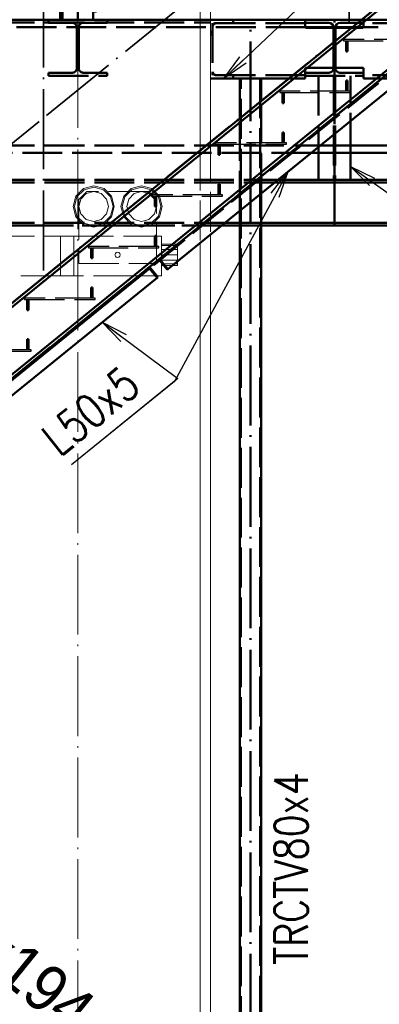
# Paper-space layout 'Layout1' of a CAD drawing. Extents: x -2 to 1033, y -36 to 596.
# Tile 7 of 64: x 171 to 199, y 100 to 174. Entities that reach past the tile are written whole.
import ezdxf

# ---------------------------------------------------------------- set-up
doc = ezdxf.new("R2010")
doc.units = 0
doc.linetypes.add('ACAD_ISO02W100', pattern=[15, 12, -3])
doc.linetypes.add('ACAD_ISO04W100', pattern=[30.5, 24, -3, 0.5, -3])
doc.layers.get('0').update_dxf_attribs({"linetype": 'CONTINUOUS'})
doc.layers.get('DEFPOINTS').update_dxf_attribs({"color": 132, "linetype": 'CONTINUOUS'})
for name, color, linetype, lineweight in [('SS_1.ET-HALA_TaO-SLOUP', 9, 'CONTINUOUS', 13), ('SS_2.ET-HALA_TaO-MOULDSHOP-HLAVNI_NOSNIK', 32, 'CONTINUOUS', 50), ('SS_2.ET-HALA_TaO-MOULDSHOP-JD', 40, 'CONTINUOUS', 50), ('SS_2.ET-HALA_TaO-MOULDSHOP-JD-JERAB_3t', 9, 'CONTINUOUS', 13), ('SS_2.ET-HALA_TaO-MOULDSHOP-NADSTAVBA', 94, 'CONTINUOUS', 50), ('SS_2.ET-HALA_TaO-MOULDSHOP-PODLAH.NOSNIK', 160, 'CONTINUOUS', 50), ('SS_2.ET-HALA_TaO-MOULDSHOP-PODLAHA_LEM', 140, 'CONTINUOUS', 50), ('SS_2.ET-HALA_TaO-MOULDSHOP-SLOUP', 212, 'CONTINUOUS', 50), ('SS_2.ET-HALA_TaO-SCHODISTE', 180, 'CONTINUOUS', 50), ('SS_2.ET-HALA_TaO-SCHODISTE-PLECH', 70, 'CONTINUOUS', 25), ('SS_2.ET-HALA_TaO-SCHODISTE-PLECH-VYZTUHA', 120, 'CONTINUOUS', 50), ('SS_2.ET-HALA_TaO-SCHODISTE-ZABRADLI', 31, 'CONTINUOUS', 35), ('SS_2.ET-HALA_TaO-SCHODISTE-ZTUZENI', 234, 'CONTINUOUS', 50), ('SS_KOTY', 3, 'CONTINUOUS', 25), ('SS_POPIS_PROFILU', 13, 'CONTINUOUS', 25), ('SS_TEXT35', 2, 'CONTINUOUS', 35)]:
    doc.layers.add(name, color=color, linetype=linetype, lineweight=lineweight)
doc.styles.add('ARIAL', font='arial.ttf')
doc.styles.add('ROMANS', font='romans.shx', dxfattribs={"width": 0.8})
doc.styles.add('romans.shx', font='romans.shx', dxfattribs={"height": 5})
doc.dimstyles.new('A-1_(2.5)_50AS', dxfattribs={"dimtxt": 2.5, "dimasz": 2, "dimexe": 1, "dimexo": 2, "dimgap": 0, "dimtad": 0, "dimdec": 1, "dimlfac": 50, "dimrnd": 1, "dimtxsty": 'ROMANS', "dimblk1": 'OBLIQUE', "dimblk2": 'OBLIQUE', "dimsah": 1, "dimcen": 2, "dimclrd": 256, "dimclre": 256, "dimclrt": 256, "dimadec": 1, "dimazin": 2, "dimtfac": 0.714286, "dimtdec": 1, "dimtmove": 0, "dimatfit": 3, "dimldrblk": 'OPEN', "dimfxl": 1, "dimtvp": 1.142857, "dimtfill": 1, "dimtolj": 1, "dimlwd": -1, "dimlwe": -1, "dimarcsym": 0})

# ---------------------------------------------------------------- blocks, each defined once
blk = doc.blocks.new('_Oblique')
at = {"color": 0, "linetype": 'ByBlock', "lineweight": -2}
blk.add_line((-0.5, -0.5), (0.5, 0.5), dxfattribs=at)
blk = doc.blocks.new('*D15')
at = {"layer": 'DEFPOINTS', "color": 0, "transparency": 16777216}
for p in [(123.803, 114.291, 41311.8), (195.803, 55.978, 41311.8), (195.803, 36.681)]:
    blk.add_point(p, dxfattribs=at)
at = {"layer": 'SS_KOTY', "transparency": 16777216}
for p, q in [((123.803, 112.291), (123.803, 35.681)), ((195.803, 53.978), (195.803, 35.681)), ((123.803, 36.681), (195.803, 36.681))]:
    blk.add_line(p, q, dxfattribs=at)
at = {"layer": 'SS_KOTY', "transparency": 16777216, "xscale": 2, "yscale": 2, "zscale": 2, "rotation": 180}
blk.add_blockref('_Oblique', (123.803, 36.681), dxfattribs=at)
at = {"layer": 'SS_KOTY', "transparency": 16777216, "xscale": 2, "yscale": 2, "zscale": 2}
blk.add_blockref('_Oblique', (195.803, 36.681), dxfattribs=at)
at = {"layer": 'SS_KOTY', "transparency": 16777216, "insert": (159.803, 39.538), "char_height": 2.5, "attachment_point": 5, "style": 'ROMANS', "bg_fill": 3, "box_fill_scale": 1.1, "bg_fill_color": 256, "bg_fill_true_color": 13158600, "bg_fill_transparency": 0}
blk.add_mtext('\\A1;3600', dxfattribs=at)
blk = doc.blocks.new('_OPEN')
at = {"color": 0, "linetype": 'ByBlock'}
for p, q in [((-1, 0.167), (0, 0)), ((0, 0), (-1, -0.167)), ((0, 0), (-1, 0))]:
    blk.add_line(p, q, dxfattribs=at)
blk = doc.blocks.new('*D24')
at = {"layer": 'DEFPOINTS', "color": 0, "transparency": 16777216}
for p in [(123.803, 271.839), (200.603, 176.491, 41300.8), (123.803, 114.291, 41311.8)]:
    blk.add_point(p, dxfattribs=at)
at = {"layer": 'SS_KOTY', "transparency": 16777216}
for p, q in [((123.803, 116.291), (123.803, 272.839)), ((200.603, 178.491), (200.603, 272.839)), ((200.603, 271.839), (123.803, 271.839))]:
    blk.add_line(p, q, dxfattribs=at)
at = {"layer": 'SS_KOTY', "transparency": 16777216, "xscale": 2, "yscale": 2, "zscale": 2, "rotation": 180}
blk.add_blockref('_Oblique', (123.803, 271.839), dxfattribs=at)
at = {"layer": 'SS_KOTY', "transparency": 16777216, "xscale": 2, "yscale": 2, "zscale": 2}
blk.add_blockref('_Oblique', (200.603, 271.839), dxfattribs=at)
at = {"layer": 'SS_KOTY', "transparency": 16777216, "insert": (162.203, 274.696), "char_height": 2.5, "attachment_point": 5, "style": 'ROMANS', "bg_fill": 3, "box_fill_scale": 1.1, "bg_fill_color": 256, "bg_fill_true_color": 13158600, "bg_fill_transparency": 0}
blk.add_mtext('\\A1;3840', dxfattribs=at)

psp = doc.layouts.get("Layout1")

# ---------------------------------------------------------------- dimensions: what is measured, and where the dimension line sits
at = {"layer": 'SS_KOTY'}
dim = psp.add_linear_dim(base=(195.8029, 36.6813), p1=(123.8029, 114.2906, 41311.8), p2=(195.8029, 55.9781, 41311.8), dimstyle='A-1_(2.5)_50AS', override={"dimtmove": 1}, dxfattribs=at)
dim.commit()
dim.dimension.update_dxf_attribs({"geometry": '*D15', "text_midpoint": (159.8029, 39.5385)})

# ---------------------------------------------------------------- next in the draw order: texts
at = {"layer": 'SS_TEXT35', "color": 2, "style": 'ARIAL', "width": 0.9}
psp.add_text('16x194.38/240', height=3.5, rotation=320.996131, dxfattribs=at).set_placement((163.9801, 106.6599))

# ---------------------------------------------------------------- next in the draw order: dimensions: what is measured, and where the dimension line sits
at = {"layer": 'SS_KOTY'}
dim = psp.add_linear_dim(base=(123.8029, 271.8386), p1=(200.6029, 176.4906, 41300.8), p2=(123.8029, 114.2906, 41311.8), dimstyle='A-1_(2.5)_50AS', dxfattribs=at)
dim.commit()
dim.dimension.update_dxf_attribs({"geometry": '*D24', "text_midpoint": (162.2029, 274.6958)})

# ---------------------------------------------------------------- next in the draw order: linework, layer by layer
at = {"layer": 'SS_1.ET-HALA_TaO-SLOUP', "color": 9, "linetype": 'ACAD_ISO04W100', "ltscale": 0.25}
psp.add_line((175.8029, 43.9742), (175.8029, 260.0832), dxfattribs=at)
at = {"layer": 'SS_1.ET-HALA_TaO-SLOUP', "color": 5, "linetype": 'Continuous', "ltscale": 0.25}
for p, q in [((185.8029, 176.4923), (185.8029, 164.9041)), ((185.0029, 175.8444), (185.0029, 164.2562)), ((185.8029, 157.9552), (185.8029, 87.0496)), ((185.0029, 157.3073), (185.0029, 87.6976))]:
    psp.add_line(p, q, dxfattribs=at)
at = {"layer": 'SS_1.ET-HALA_TaO-SLOUP', "color": 9, "linetype": 'ACAD_ISO02W100', "ltscale": 0.25}
for p, q in [((185.8029, 164.9041), (185.8029, 157.9552)), ((185.0029, 164.2562), (185.0029, 157.3073))]:
    psp.add_line(p, q, dxfattribs=at)
at = {"layer": 'SS_2.ET-HALA_TaO-MOULDSHOP-HLAVNI_NOSNIK', "color": 7, "linetype": 'ACAD_ISO04W100', "ltscale": 0.25}
psp.add_line((77.0029, 174.0906), (274.6029, 174.0906), dxfattribs=at)
at = {"layer": 'SS_2.ET-HALA_TaO-MOULDSHOP-HLAVNI_NOSNIK', "color": 3, "linetype": 'ACAD_ISO02W100', "ltscale": 0.25}
for p, q in [((192.9478, 173.5306), (158.6581, 173.5306)), ((195.2012, 173.5306), (195.0447, 173.5306)), ((250.9078, 173.5306), (195.7785, 173.5306)), ((165.8029, 164.6506), (194.0699, 164.6506)), ((193.3784, 164.0906), (165.8029, 164.0906))]:
    psp.add_line(p, q, dxfattribs=at)
at = {"layer": 'SS_2.ET-HALA_TaO-MOULDSHOP-HLAVNI_NOSNIK', "color": 1, "linetype": 'Continuous', "ltscale": 0.25}
for p, q in [((195.0447, 173.5306), (192.9478, 173.5306)), ((195.7785, 173.5306), (195.2012, 173.5306)), ((194.0699, 164.6506), (200.6029, 164.6506)), ((200.6029, 164.0906), (193.3784, 164.0906))]:
    psp.add_line(p, q, dxfattribs=at)
at = {"layer": 'SS_2.ET-HALA_TaO-MOULDSHOP-JD', "color": 7, "linetype": 'ACAD_ISO04W100', "ltscale": 0.25}
for p, q in [((195.1229, 158.6306), (195.1229, 174.0906)), ((274.6029, 158.6306), (77.0029, 158.6306))]:
    psp.add_line(p, q, dxfattribs=at)
at = {"layer": 'SS_2.ET-HALA_TaO-MOULDSHOP-JD', "color": 3, "linetype": 'ACAD_ISO02W100', "ltscale": 0.25}
for p, q in [((193.9229, 169.8905), (193.9229, 164.0906)), ((195.0729, 169.8905), (195.0729, 162.0506)), ((195.1729, 169.8905), (195.1729, 162.0506)), ((196.3229, 164.0906), (196.3229, 169.8905)), ((165.8029, 162.0506), (190.8596, 162.0506)), ((165.8029, 161.8606), (190.625, 161.8606)), ((165.8029, 158.8206), (186.8714, 158.8206)), ((186.6368, 158.6306), (165.8029, 158.6306)), ((188.0029, 158.8206), (189.6029, 158.8206)), ((189.6029, 158.6306), (188.0029, 158.6306))]:
    psp.add_line(p, q, dxfattribs=at)
at = {"layer": 'SS_2.ET-HALA_TaO-MOULDSHOP-JD', "color": 1, "linetype": 'Continuous', "ltscale": 0.25}
for p, q in [((193.9229, 164.0906), (193.9229, 162.0506)), ((196.3229, 162.0506), (196.3229, 164.0906)), ((190.625, 161.8606), (200.6029, 161.8606)), ((190.8596, 162.0506), (200.6029, 162.0506)), ((188.0029, 158.6306), (186.6368, 158.6306)), ((186.8714, 158.8206), (188.0029, 158.8206)), ((189.6029, 158.8206), (200.6029, 158.8206)), ((200.6029, 158.6306), (189.6029, 158.6306))]:
    psp.add_line(p, q, dxfattribs=at)
at = {"layer": 'SS_2.ET-HALA_TaO-MOULDSHOP-JD-JERAB_3t', "color": 252, "linetype": 'ACAD_ISO02W100', "ltscale": 0.25}
for p, q in [((177.0029, 161.6006), (176.2279, 161.3929)), ((177.0029, 161.5106), (176.2729, 161.3149)), ((177.7779, 161.3929), (177.0029, 161.6006)), ((177.7329, 161.3149), (177.0029, 161.5106)), ((180.6029, 161.6006), (179.8279, 161.3929)), ((180.6029, 161.5106), (179.8729, 161.3149)), ((181.3779, 161.3929), (180.6029, 161.6006)), ((181.3329, 161.3149), (180.6029, 161.5106)), ((175.6606, 160.8256), (175.4529, 160.0506)), ((175.7385, 160.7806), (175.5429, 160.0506)), ((176.2279, 161.3929), (175.6606, 160.8256)), ((176.2729, 161.3149), (175.7385, 160.7806)), ((176.4829, 161.1706), (175.8829, 160.5706)), ((176.4429, 161.0205), (176.033, 160.6106)), ((177.0029, 161.1706), (176.4429, 161.0205)), ((181.1229, 161.1706), (176.4829, 161.1706)), ((177.5629, 161.0205), (177.0029, 161.1706)), ((177.9729, 160.6106), (177.5629, 161.0205)), ((178.2673, 160.7806), (177.7329, 161.3149)), ((178.3453, 160.8256), (177.7779, 161.3929)), ((178.4629, 160.0506), (178.2673, 160.7806)), ((178.5529, 160.0506), (178.3453, 160.8256)), ((179.2606, 160.8256), (179.0529, 160.0506)), ((179.3385, 160.7806), (179.1429, 160.0506)), ((179.8279, 161.3929), (179.2606, 160.8256)), ((179.8729, 161.3149), (179.3385, 160.7806)), ((179.7285, 161.1706), (179.3385, 160.7806)), ((180.0429, 161.0205), (179.633, 160.6106)), ((180.6029, 161.1706), (180.0429, 161.0205)), ((180.6029, 161.1706), (181.1629, 161.0205)), ((181.7229, 160.5706), (181.1229, 161.1706)), ((181.5729, 160.6106), (181.1629, 161.0205)), ((181.8673, 160.7806), (181.3329, 161.3149)), ((181.9453, 160.8256), (181.3779, 161.3929)), ((182.0629, 160.0506), (181.8673, 160.7806)), ((182.1529, 160.0506), (181.9453, 160.8256)), ((175.4529, 160.0506), (175.6606, 159.2756)), ((175.5429, 160.0506), (175.7385, 159.3206)), ((176.033, 160.6106), (175.8829, 160.0506)), ((175.8829, 160.5706), (175.8829, 155.7706)), ((175.8829, 160.0506), (176.033, 159.4906)), ((178.1229, 160.0506), (177.9729, 160.6106)), ((177.9729, 159.4906), (178.1229, 160.0506)), ((178.2673, 159.3206), (178.4629, 160.0506)), ((178.3453, 159.2756), (178.5529, 160.0506)), ((179.0529, 160.0506), (179.2606, 159.2756)), ((179.1429, 160.0506), (179.3385, 159.3206)), ((179.633, 160.6106), (179.4829, 160.0506)), ((179.4829, 160.0506), (179.633, 159.4906)), ((181.7229, 160.0506), (181.5729, 160.6106)), ((181.5729, 159.4906), (181.7229, 160.0506)), ((181.7229, 155.7706), (181.7229, 160.5706)), ((181.8673, 159.3206), (182.0629, 160.0506)), ((181.9453, 159.2756), (182.1529, 160.0506)), ((175.6606, 159.2756), (176.2279, 158.7082)), ((175.7385, 159.3206), (176.2729, 158.7862)), ((176.033, 159.4906), (176.4429, 159.0806)), ((177.5629, 159.0806), (177.9729, 159.4906)), ((177.7329, 158.7862), (178.2673, 159.3206)), ((177.7779, 158.7082), (178.3453, 159.2756)), ((179.256, 159.2929), (179.2606, 159.2756)), ((179.2606, 159.2756), (179.8279, 158.7082)), ((179.3299, 159.3528), (179.3385, 159.3206)), ((179.3385, 159.3206), (179.8729, 158.7862)), ((179.633, 159.4906), (180.0429, 159.0806)), ((181.1629, 159.0806), (181.5729, 159.4906)), ((181.3329, 158.7862), (181.8673, 159.3206)), ((181.3779, 158.7082), (181.9453, 159.2756)), ((181.7229, 159.0532), (181.9453, 159.2756)), ((176.2279, 158.7082), (177.0029, 158.5006)), ((176.2729, 158.7862), (177.0029, 158.5906)), ((176.4429, 159.0806), (177.0029, 158.9306)), ((177.0029, 158.9306), (177.5629, 159.0806)), ((177.0029, 158.5906), (177.7329, 158.7862)), ((177.0029, 158.5006), (177.7779, 158.7082)), ((177.7779, 158.7082), (177.8903, 158.8206)), ((179.8279, 158.7082), (180.6029, 158.5006)), ((179.8729, 158.7862), (180.6029, 158.5906)), ((180.0429, 159.0806), (180.6029, 158.9306)), ((180.6029, 158.9306), (181.1629, 159.0806)), ((180.6029, 158.5906), (181.3329, 158.7862)), ((180.6029, 158.5006), (181.3779, 158.7082)), ((181.3779, 158.7082), (181.4903, 158.8206)), ((165.8029, 157.8306), (174.5032, 157.8306)), ((174.5032, 157.8306), (175.5029, 157.8306)), ((174.5032, 154.8306), (174.5032, 157.8306)), ((175.5029, 157.8306), (182.1029, 157.8306)), ((175.5029, 154.8306), (175.5029, 157.8306)), ((182.1029, 157.8306), (182.1029, 154.8306)), ((183.3029, 157.2206), (182.1029, 157.2206)), ((182.1029, 157.1134), (183.3029, 157.1134)), ((183.3029, 157.1134), (183.3029, 157.2206)), ((183.3029, 156.8206), (183.3029, 157.1134)), ((178.6297, 156.5206), (178.6029, 156.4206)), ((178.6029, 156.4206), (178.6297, 156.3206)), ((178.7029, 156.5938), (178.6297, 156.5206)), ((178.6297, 156.3206), (178.7029, 156.2473)), ((178.8029, 156.6206), (178.7029, 156.5938)), ((178.9029, 156.5938), (178.8029, 156.6206)), ((178.9761, 156.5206), (178.9029, 156.5938)), ((178.9029, 156.2473), (178.9761, 156.3206)), ((179.0029, 156.4206), (178.9761, 156.5206)), ((178.9761, 156.3206), (179.0029, 156.4206)), ((182.1029, 156.8206), (183.3029, 156.8206)), ((182.1029, 156.4206), (183.3029, 156.4206)), ((183.3029, 156.4206), (183.3029, 156.8206)), ((183.3029, 156.0206), (183.3029, 156.4206)), ((175.8829, 155.7706), (181.7229, 155.7706)), ((178.7029, 156.2473), (178.8029, 156.2206)), ((178.8029, 156.2206), (178.9029, 156.2473)), ((183.3029, 156.0206), (182.1029, 156.0206)), ((183.3029, 155.7277), (182.1029, 155.7277)), ((182.1029, 155.6206), (183.3029, 155.6206)), ((183.3029, 155.9305), (183.3029, 156.0206)), ((183.3029, 155.7277), (183.3029, 155.9305)), ((183.3029, 155.6206), (183.3029, 155.7277)), ((174.5032, 154.8306), (165.8029, 154.8306)), ((175.5029, 154.8306), (174.5032, 154.8306)), ((179.9746, 154.8306), (175.5029, 154.8306)), ((182.1029, 154.8306), (179.9746, 154.8306))]:
    psp.add_line(p, q, dxfattribs=at)
at = {"layer": 'SS_2.ET-HALA_TaO-MOULDSHOP-NADSTAVBA', "color": 3, "linetype": 'ACAD_ISO02W100', "ltscale": 0.25}
for p, q in [((174.6429, 250.4906), (174.6429, 174.0906)), ((176.9629, 250.4906), (176.9629, 174.0906)), ((174.4729, 174.0906), (174.4729, 248.8946)), ((177.1329, 248.8946), (177.1329, 174.0906))]:
    psp.add_line(p, q, dxfattribs=at)
at = {"layer": 'SS_2.ET-HALA_TaO-MOULDSHOP-NADSTAVBA', "color": 7, "linetype": 'ACAD_ISO04W100', "ltscale": 0.25}
psp.add_line((175.8029, 174.0906), (175.8029, 250.4906), dxfattribs=at)
at = {"layer": 'SS_2.ET-HALA_TaO-MOULDSHOP-PODLAH.NOSNIK', "color": 3, "linetype": 'ACAD_ISO02W100', "ltscale": 0.25}
for p, q in [((173.6029, 174.0906), (173.6029, 173.8706)), ((178.0029, 173.8706), (178.0029, 174.0906)), ((187.503, 173.8506), (187.503, 174.0906)), ((196.6685, 174.0906), (195.7785, 174.0906)), ((197.3229, 174.0906), (197.1457, 174.0906)), ((212.2429, 174.0906), (197.3229, 174.0906)), ((197.3229, 174.0906), (197.3229, 173.5906)), ((173.6029, 173.8706), (175.3729, 173.8706)), ((175.7329, 173.1906), (175.7329, 173.5106)), ((175.8729, 173.5106), (175.8729, 173.1906)), ((176.2329, 173.8706), (178.0029, 173.8706)), ((185.9329, 173.5906), (186.0091, 173.7744)), ((192.9229, 173.8506), (185.933, 173.8506)), ((185.933, 173.8506), (185.933, 169.9306)), ((186.0091, 173.7744), (186.1929, 173.8506)), ((195.7785, 173.8706), (196.6685, 173.8706)), ((197.2229, 173.4906), (195.7785, 173.4906)), ((196.8741, 173.8706), (197.3229, 173.8706)), ((212.2429, 173.8506), (197.3229, 173.8506)), ((175.8729, 173.1906), (175.7329, 173.1906)), ((175.7329, 173.0491), (175.7329, 173.1906)), ((175.7329, 172.9906), (175.7329, 173.0491)), ((175.7329, 172.9906), (175.8729, 172.9906)), ((175.7329, 170.4706), (175.7329, 172.9906)), ((175.8729, 173.1906), (175.8729, 173.0491)), ((175.8729, 173.0491), (175.8729, 172.9906)), ((175.8729, 172.9906), (175.8729, 170.4706)), ((185.9329, 173.1906), (185.8029, 173.1906)), ((185.8029, 172.9906), (185.9329, 172.9906)), ((195.1929, 173.1906), (195.0529, 173.1906)), ((195.0529, 172.9906), (195.1929, 172.9906)), ((195.0529, 172.0868), (195.0529, 172.3956)), ((195.0529, 170.4906), (195.0529, 172.0868)), ((195.1929, 172.509), (195.1929, 170.4706)), ((192.9229, 169.6906), (192.9229, 170.3906)), ((193.0229, 170.4906), (195.0529, 170.4906)), ((195.0529, 170.4706), (195.0529, 170.4906)), ((195.193, 170.4906), (197.2229, 170.4906)), ((197.3229, 170.3906), (197.3229, 169.6906)), ((175.3729, 170.1106), (173.6029, 170.1106)), ((173.6029, 170.1106), (173.6029, 169.8906)), ((173.6029, 169.8906), (178.0029, 169.8906)), ((178.0029, 170.1106), (176.2329, 170.1106)), ((178.0029, 169.8906), (178.0029, 170.1106)), ((186.0091, 170.0067), (185.9329, 170.1906)), ((192.9229, 169.9306), (185.933, 169.9306)), ((186.1929, 169.9306), (186.0091, 170.0067)), ((187.503, 169.6906), (187.503, 169.9306)), ((191.7129, 169.6906), (192.9229, 169.6906)), ((194.6929, 170.1106), (192.9229, 170.1106)), ((192.9229, 169.8906), (197.3229, 169.8906)), ((197.3229, 170.1106), (195.5529, 170.1106)), ((212.2429, 169.9306), (197.3229, 169.9306)), ((197.3229, 169.6906), (200.2929, 169.6906))]:
    psp.add_line(p, q, dxfattribs=at)
at = {"layer": 'SS_2.ET-HALA_TaO-MOULDSHOP-PODLAH.NOSNIK', "color": 7, "linetype": 'ACAD_ISO04W100', "ltscale": 0.25}
for p, q in [((195.1229, 174.0906), (185.8029, 174.0906)), ((214.4429, 174.0906), (195.1229, 174.0906))]:
    psp.add_line(p, q, dxfattribs=at)
at = {"layer": 'SS_2.ET-HALA_TaO-MOULDSHOP-PODLAH.NOSNIK', "color": 1, "linetype": 'Continuous', "ltscale": 0.25}
for p, q in [((192.9229, 174.0906), (185.803, 174.0906)), ((195.7785, 174.0906), (192.9229, 174.0906)), ((192.9229, 173.5906), (192.9229, 174.0906)), ((197.1457, 174.0906), (196.6685, 174.0906)), ((192.9229, 173.8706), (194.6929, 173.8706)), ((195.0529, 173.4906), (193.0229, 173.4906)), ((195.0529, 173.4906), (195.0529, 173.5106)), ((195.0529, 172.3956), (195.0529, 173.4906)), ((195.1929, 173.5106), (195.1929, 172.509)), ((195.7785, 173.4906), (195.193, 173.4906)), ((195.5529, 173.8706), (195.7785, 173.8706)), ((196.6685, 173.8706), (196.8741, 173.8706)), ((185.803, 169.6906), (191.7129, 169.6906))]:
    psp.add_line(p, q, dxfattribs=at)
at = {"layer": 'SS_2.ET-HALA_TaO-MOULDSHOP-PODLAH.NOSNIK', "color": 3, "linetype": 'ACAD_ISO02W100', "ltscale": 0.25, "extrusion": (-1.83697e-16, 6.12323e-17, -1)}
for centre, start, end in [((-175.3729, 173.5106), 90, 180), ((-176.2329, 173.5106), 0, 90)]:
    psp.add_arc(centre, 0.36, start, end, dxfattribs=at)
at = {"layer": 'SS_2.ET-HALA_TaO-MOULDSHOP-PODLAH.NOSNIK', "color": 3, "linetype": 'ACAD_ISO02W100', "ltscale": 0.25}
for centre, start, end in [((186.1929, 173.5906), 90, 180), ((186.1929, 170.1906), 180, 270)]:
    psp.add_arc(centre, 0.26, start, end, dxfattribs=at)
at = {"layer": 'SS_2.ET-HALA_TaO-MOULDSHOP-PODLAH.NOSNIK', "color": 1, "linetype": 'Continuous', "ltscale": 0.25, "extrusion": (-1.45538e-12, -6.02699e-13, -1)}
psp.add_arc((-193.0229, 173.5906), 0.1, 270, 0, dxfattribs=at)
at = {"layer": 'SS_2.ET-HALA_TaO-MOULDSHOP-PODLAH.NOSNIK', "color": 1, "linetype": 'Continuous', "ltscale": 0.25, "extrusion": (-1.83697e-16, 6.12323e-17, -1)}
for centre, start, end in [((-194.6929, 173.5106), 90, 180), ((-195.5529, 173.5106), 0, 90)]:
    psp.add_arc(centre, 0.36, start, end, dxfattribs=at)
at = {"layer": 'SS_2.ET-HALA_TaO-MOULDSHOP-PODLAH.NOSNIK', "color": 3, "linetype": 'ACAD_ISO02W100', "ltscale": 0.25, "extrusion": (6.02576e-13, -1.45513e-12, -1)}
psp.add_arc((-197.2229, 173.5906), 0.1, 180, 270, dxfattribs=at)
at = {"layer": 'SS_2.ET-HALA_TaO-MOULDSHOP-PODLAH.NOSNIK', "color": 3, "linetype": 'ACAD_ISO02W100', "ltscale": 0.25, "extrusion": (-1.67617e-13, 4.04281e-13, -1)}
for centre in [(-175.3729, 170.4706), (-194.6929, 170.4706)]:
    psp.add_arc(centre, 0.36, 180, 270, dxfattribs=at)
at = {"layer": 'SS_2.ET-HALA_TaO-MOULDSHOP-PODLAH.NOSNIK', "color": 3, "linetype": 'ACAD_ISO02W100', "ltscale": 0.25, "extrusion": (4.04036e-13, 1.67495e-13, -1)}
for centre in [(-176.2329, 170.4706), (-195.5529, 170.4706)]:
    psp.add_arc(centre, 0.36, 270, 0, dxfattribs=at)
at = {"layer": 'SS_2.ET-HALA_TaO-MOULDSHOP-PODLAH.NOSNIK', "color": 3, "linetype": 'ACAD_ISO02W100', "ltscale": 0.25, "extrusion": (-1.45538e-12, 6.02821e-13, -1)}
psp.add_arc((-193.0229, 170.3906), 0.1, 0, 90, dxfattribs=at)
at = {"layer": 'SS_2.ET-HALA_TaO-MOULDSHOP-PODLAH.NOSNIK', "color": 3, "linetype": 'ACAD_ISO02W100', "ltscale": 0.25, "extrusion": (6.02576e-13, 1.45525e-12, -1)}
psp.add_arc((-197.2229, 170.3906), 0.1, 90, 180, dxfattribs=at)
at = {"layer": 'SS_2.ET-HALA_TaO-MOULDSHOP-PODLAHA_LEM', "color": 3, "linetype": 'ACAD_ISO02W100', "ltscale": 0.25}
for p, q in [((185.8029, 174.0906), (165.8029, 174.0906)), ((165.8029, 173.8906), (185.8029, 173.8906))]:
    psp.add_line(p, q, dxfattribs=at)
at = {"layer": 'SS_2.ET-HALA_TaO-MOULDSHOP-PODLAHA_LEM', "color": 7, "linetype": 'ACAD_ISO04W100', "ltscale": 0.25}
for p, q in [((185.8029, 174.0906), (165.8029, 174.0906)), ((274.6029, 174.0906), (185.8029, 174.0906))]:
    psp.add_line(p, q, dxfattribs=at)
at = {"layer": 'SS_2.ET-HALA_TaO-MOULDSHOP-SLOUP', "color": 7, "linetype": 'ACAD_ISO04W100', "ltscale": 0.25}
psp.add_line((188.8029, 52.0906), (188.8029, 174.0906), dxfattribs=at)
at = {"layer": 'SS_2.ET-HALA_TaO-MOULDSHOP-SLOUP', "color": 1, "linetype": 'Continuous', "ltscale": 0.25}
for p, q in [((188.0029, 166.6859), (188.0029, 169.6905)), ((189.6029, 167.9817), (189.6029, 169.6905)), ((189.6029, 83.972), (189.6029, 161.0328)), ((188.0029, 85.2679), (188.0029, 159.737))]:
    psp.add_line(p, q, dxfattribs=at)
at = {"layer": 'SS_2.ET-HALA_TaO-MOULDSHOP-SLOUP', "color": 3, "linetype": 'ACAD_ISO02W100', "ltscale": 0.25}
for p, q in [((188.0829, 52.6506), (188.0829, 169.6905)), ((189.5229, 169.6905), (189.5229, 52.6506)), ((189.6029, 161.0328), (189.6029, 167.9817)), ((188.0029, 159.737), (188.0029, 166.6859))]:
    psp.add_line(p, q, dxfattribs=at)
at = {"layer": 'SS_2.ET-HALA_TaO-SCHODISTE', "color": 7, "linetype": 'ACAD_ISO04W100', "ltscale": 0.25}
psp.add_line((123.3091, 114.2906), (200.1091, 176.4906), dxfattribs=at)
psp.add_line((123.3091, 114.2906), (200.1091, 176.4906), dxfattribs=at)
at = {"layer": 'SS_2.ET-HALA_TaO-SCHODISTE', "color": 1, "linetype": 'Continuous', "ltscale": 0.25}
for p, q in [((137.7385, 125.9769), (199.9856, 176.3905)), ((200.0706, 176.1505), (137.9291, 125.8225)), ((201.4589, 172.2305), (141.0433, 123.3003)), ((144.338, 125.6597), (201.5439, 171.9905))]:
    psp.add_line(p, q, dxfattribs=at)
at = {"layer": 'SS_2.ET-HALA_TaO-SCHODISTE-PLECH', "color": 3, "linetype": 'ACAD_ISO02W100', "ltscale": 0.25}
for p, q in [((201.1029, 172.6031), (195.8029, 172.6031)), ((195.8029, 172.6031), (195.8029, 172.5031)), ((195.8029, 172.5031), (201.1029, 172.5031)), ((196.3029, 168.7156), (191.0029, 168.7156)), ((191.0029, 168.7156), (191.0029, 168.6156)), ((191.0029, 168.6156), (196.3029, 168.6156)), ((196.3029, 168.6156), (196.3029, 168.7156)), ((191.5029, 164.8281), (186.2029, 164.8281)), ((186.2029, 164.7281), (186.2029, 164.8281)), ((186.2029, 164.7281), (191.5029, 164.7281)), ((191.5029, 164.7281), (191.5029, 164.8281)), ((186.7029, 160.9406), (181.4029, 160.9406)), ((181.4029, 160.9406), (181.4029, 160.8406)), ((181.4029, 160.8406), (186.7029, 160.8406)), ((186.7029, 160.8406), (186.7029, 160.9406)), ((181.9029, 157.0531), (176.6029, 157.0531)), ((176.6029, 157.0531), (176.6029, 156.9531)), ((181.9029, 156.9531), (181.9029, 157.0531)), ((176.6029, 156.9531), (181.9029, 156.9531)), ((177.1029, 153.1656), (171.8029, 153.1656)), ((171.8029, 153.0656), (171.8029, 153.1656)), ((171.8029, 153.0656), (177.1029, 153.0656)), ((177.1029, 153.0656), (177.1029, 153.1656)), ((172.3029, 149.2781), (167.0029, 149.2781)), ((167.0029, 149.1781), (172.3029, 149.1781)), ((172.3029, 149.1781), (172.3029, 149.2781))]:
    psp.add_line(p, q, dxfattribs=at)
at = {"layer": 'SS_2.ET-HALA_TaO-SCHODISTE-PLECH-VYZTUHA', "color": 3, "linetype": 'ACAD_ISO02W100', "ltscale": 0.25}
for p, q in [((196.0029, 172.5031), (196.0029, 171.7031)), ((196.1029, 171.7031), (196.1029, 172.5031)), ((196.0029, 171.7031), (196.1029, 171.7031)), ((196.1029, 169.5156), (196.0029, 169.5156)), ((196.0029, 169.5156), (196.0029, 168.7156)), ((196.1029, 168.7156), (196.1029, 169.5156)), ((191.2029, 168.6156), (191.2029, 167.8156)), ((191.3029, 167.8156), (191.3029, 168.6156)), ((191.2029, 167.8156), (191.3029, 167.8156)), ((191.3029, 165.6281), (191.2029, 165.6281)), ((191.2029, 165.6281), (191.2029, 164.8281)), ((191.3029, 164.8281), (191.3029, 165.6281)), ((186.4029, 164.7281), (186.4029, 163.9281)), ((186.5029, 163.9281), (186.5029, 164.7281)), ((186.4029, 163.9281), (186.5029, 163.9281)), ((186.5029, 161.7406), (186.4029, 161.7406)), ((186.4029, 161.7406), (186.4029, 160.9406)), ((186.5029, 160.9406), (186.5029, 161.7406)), ((181.6029, 160.8406), (181.6029, 160.0406)), ((181.7029, 160.0406), (181.7029, 160.8406)), ((181.6029, 160.0406), (181.7029, 160.0406)), ((181.7029, 157.8531), (181.6029, 157.8531)), ((181.6029, 157.8531), (181.6029, 157.0531)), ((181.7029, 157.0531), (181.7029, 157.8531)), ((176.8029, 156.9531), (176.8029, 156.1531)), ((176.9029, 156.9531), (176.9029, 156.1531)), ((176.8029, 156.1531), (176.9029, 156.1531)), ((176.9029, 153.9656), (176.8029, 153.9656)), ((176.8029, 153.9656), (176.8029, 153.1656)), ((176.9029, 153.9656), (176.9029, 153.1656)), ((172.0029, 153.0656), (172.0029, 152.2656)), ((172.1029, 152.2656), (172.1029, 153.0656)), ((172.0029, 152.2656), (172.1029, 152.2656)), ((172.1029, 150.0781), (172.0029, 150.0781)), ((172.0029, 150.0781), (172.0029, 149.2781)), ((172.1029, 149.2781), (172.1029, 150.0781))]:
    psp.add_line(p, q, dxfattribs=at)
at = {"layer": 'SS_2.ET-HALA_TaO-SCHODISTE-ZABRADLI', "color": 7, "linetype": 'ACAD_ISO04W100', "ltscale": 0.25}
for p, q in [((196.2235, 195.1314), (196.2235, 172.9833)), ((196.2235, 195.1314), (196.2235, 172.9833)), ((173.4575, 166.9056), (195.9799, 185.1464)), ((173.4575, 166.9056), (195.9799, 185.1464)), ((173.2139, 176.496), (173.2139, 154.3479)), ((173.2139, 176.496), (173.2139, 154.3479)), ((150.4478, 148.2701), (172.9703, 166.511)), ((150.4478, 148.2701), (172.9703, 166.511))]:
    psp.add_line(p, q, dxfattribs=at)
at = {"layer": 'SS_2.ET-HALA_TaO-SCHODISTE-ZTUZENI', "color": 7, "linetype": 'ACAD_ISO04W100', "ltscale": 0.25}
for p, q in [((181.9498, 156.1214), (200.7557, 171.3522)), ((163.1439, 140.8906), (181.9498, 156.1214))]:
    psp.add_line(p, q, dxfattribs=at)
at = {"layer": 'SS_2.ET-HALA_TaO-SCHODISTE-ZTUZENI', "color": 3, "linetype": 'ACAD_ISO02W100', "ltscale": 0.25}
for p, q in [((181.5266, 155.65), (200.0136, 170.6225)), ((181.5209, 155.774), (181.4637, 155.7277)), ((180.7703, 155.0374), (181.2077, 155.3917)), ((182.5791, 155.3443), (182.5305, 155.3049)), ((181.8228, 154.7317), (181.7742, 154.6923))]:
    psp.add_line(p, q, dxfattribs=at)
at = {"layer": 'SS_2.ET-HALA_TaO-SCHODISTE-ZTUZENI', "color": 1, "linetype": 'Continuous', "ltscale": 0.25}
for p, q in [((200.6287, 169.9625), (182.5791, 155.3443)), ((181.4637, 155.7277), (181.5266, 155.65)), ((181.5266, 155.65), (181.9641, 156.0043)), ((181.9498, 156.1214), (182.5791, 155.3443)), ((181.9641, 156.0043), (182.5305, 155.3049)), ((162.7207, 140.4192), (180.7703, 155.0374)), ((180.7703, 155.0374), (180.7074, 155.1151)), ((181.2077, 155.3917), (180.7703, 155.0374)), ((181.8228, 154.7317), (181.1934, 155.5088)), ((181.7742, 154.6923), (181.2077, 155.3917)), ((182.5305, 155.3049), (182.5791, 155.3443)), ((181.7742, 154.6923), (163.7246, 140.0741)), ((181.7742, 154.6923), (181.8228, 154.7317))]:
    psp.add_line(p, q, dxfattribs=at)
at = {"layer": 'SS_POPIS_PROFILU', "color": 0, "linetype": 'ByBlock'}
for p, q in [((186.7855, 169.6906), (188.0107, 171.3061)), ((186.7855, 169.6906), (188.2395, 171.0637)), ((188.4684, 170.8214), (186.7855, 169.6906)), ((197.7622, 161.6424), (196.3229, 163.0706)), ((196.3229, 163.0706), (198.1476, 162.1864)), ((196.3229, 163.0706), (197.9549, 161.9144)), ((190.3588, 161.0532), (191.6039, 162.6534)), ((191.6039, 162.6534), (190.6519, 160.8945)), ((191.6039, 162.6534), (190.945, 160.7358)), ((179.0525, 149.8883), (177.6477, 151.3503)), ((177.6477, 151.3503), (179.4508, 150.4229)), ((177.6477, 151.3503), (179.2516, 150.1556))]:
    psp.add_line(p, q, dxfattribs=at)
at = {"layer": 'SS_POPIS_PROFILU', "color": 13}
for points in [[(186.7855, 169.6906), (200.0292, 182.1973), (211.6482, 182.1973)], [(196.3229, 163.0706), (209.1965, 153.9504), (220.5298, 153.9504)], [(191.6039, 162.6534), (183.0739, 146.894), (175.3399, 140.6302)], [(177.6477, 151.3503), (183.3406, 147.11), (175.3399, 140.6302)]]:
    psp.add_lwpolyline(points, dxfattribs=at)

# ---------------------------------------------------------------- next in the draw order: texts
at = {"layer": 'SS_POPIS_PROFILU', "color": 13, "style": 'romans.shx', "width": 0.8}
for s, rotation, p in [('L50x5', 39.003869, (174.4175, 141.17)), ('L50x5', 39.003869, (174.4175, 141.17)), ('TRCTV80x4', 90, (193.1129, 103.0073))]:
    psp.add_text(s, height=2.5, rotation=rotation, dxfattribs=at).set_placement(p)

doc.saveas('drawing.dxf')
